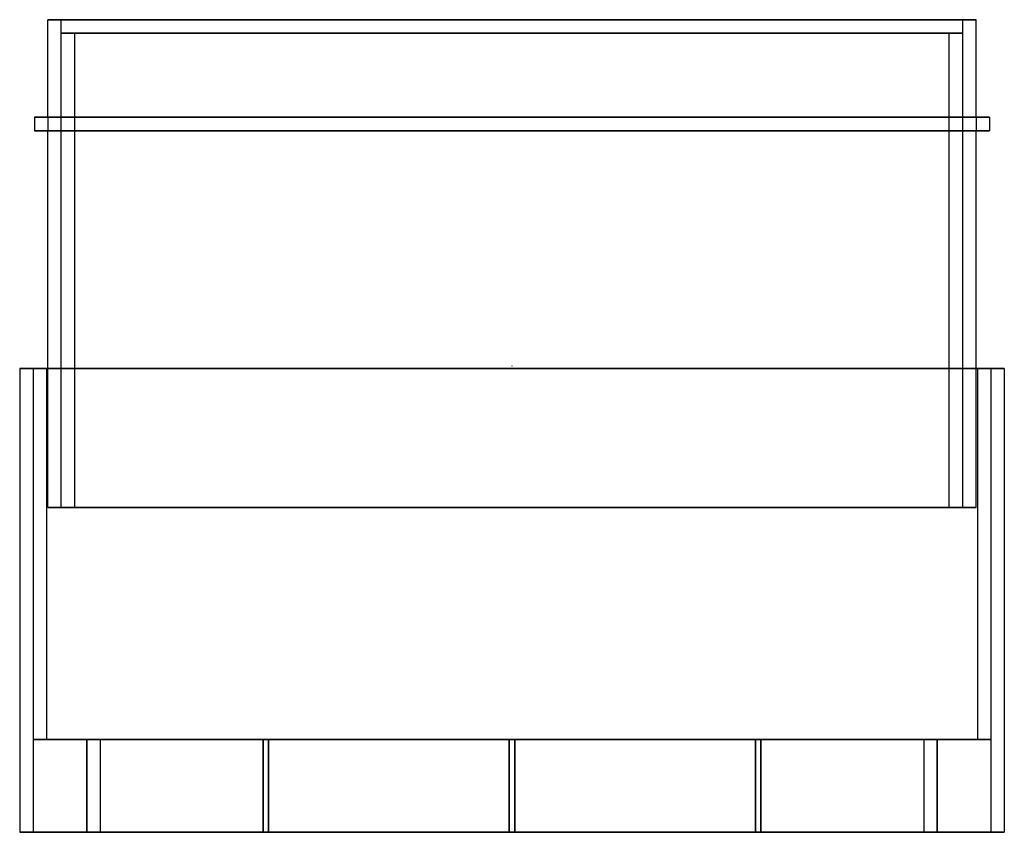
# Model space of a CAD drawing. Header units: millimetres. Extents: x -184 to 184, y -173 to 130.
import ezdxf

# ---------------------------------------------------------------- set-up
doc = ezdxf.new("R2010")
doc.units = ezdxf.units.MM
doc.layers.add('MAIN-1', color=7, linetype='Continuous')

msp = doc.modelspace()

# ---------------------------------------------------------------- linework, layer by layer
at = {"layer": 'MAIN-1'}
for p, q in [((-173, 93.7), (-173, 130.1)), ((-168, 130.1), (-173, 130.1)), ((-173, 93.7), (-173, 130.1)), ((-173, 130.1), (-173, 130.1)), ((-173, 130.1), (-168, 130.1)), ((-168, 93.7), (-168, 130.1)), ((168, 130.1), (-168, 130.1)), ((-168, 93.7), (-168, 130.1)), ((-168, 130.1), (168, 130.1)), ((168, 93.7), (168, 130.1)), ((173, 130.1), (168, 130.1)), ((168, 93.7), (168, 130.1)), ((168, 130.1), (173, 130.1)), ((173, 93.7), (173, 130.1)), ((173, 93.7), (173, 130.1)), ((173, 130.1), (173, 130.1)), ((-168, -51.9), (-168, 125.1)), ((-168, 125.1), (-163, 125.1)), ((-168, -51.9), (-168, 125.1)), ((-163, 125.1), (-168, 125.1)), ((-168, 125.1), (-168, 125.1)), ((-163, -51.9), (-163, 125.1)), ((-163, 125.1), (163, 125.1)), ((-163, -51.9), (-163, 125.1)), ((163, 125.1), (-163, 125.1)), ((163, -51.9), (163, 125.1)), ((168, 125.1), (163, 125.1)), ((163, -51.9), (163, 125.1)), ((163, 125.1), (168, 125.1)), ((168, -51.9), (168, 125.1)), ((168, -51.9), (168, 125.1)), ((168, 125.1), (168, 125.1)), ((-178, 93.7), (-173, 93.7)), ((-178, 93.7), (-178, 93.7)), ((-173, 93.7), (-178, 93.7)), ((-178, 93.7), (-178, 88.7)), ((-178, 93.7), (-178, 88.7)), ((-173, 93.7), (173, 93.7)), ((173, 93.7), (-173, 93.7)), ((-173, 93.7), (-173, 93.7)), ((-168, 93.7), (-173, 93.7)), ((-173, 93.7), (-168, 93.7)), ((-173, 93.7), (-173, 88.7)), ((-173, 93.7), (-173, 88.7)), ((168, 93.7), (-168, 93.7)), ((-168, 93.7), (168, 93.7)), ((173, 93.7), (168, 93.7)), ((168, 93.7), (173, 93.7)), ((178, 93.7), (173, 93.7)), ((173, 93.7), (178, 93.7)), ((173, 93.7), (173, 93.7)), ((173, 93.7), (173, 88.7)), ((173, 93.7), (173, 88.7)), ((178, 93.7), (178, 93.7)), ((178, 93.7), (178, 88.7)), ((178, 93.7), (178, 88.7)), ((-178, 88.7), (-173, 88.7)), ((-178, 88.7), (-178, 88.7)), ((-173, 88.7), (-178, 88.7)), ((-173, 88.7), (173, 88.7)), ((173, 88.7), (-173, 88.7)), ((-173, 88.7), (-168, 88.7)), ((-173, 88.7), (-173, 88.7)), ((-168, 88.7), (-173, 88.7)), ((-173, 0), (-173, 88.7)), ((-173, -51.9), (-173, 88.7)), ((-168, 88.7), (168, 88.7)), ((168, 88.7), (-168, 88.7)), ((-168, 0), (-168, 88.7)), ((-168, -51.9), (-168, 88.7)), ((173, 88.7), (168, 88.7)), ((168, 88.7), (173, 88.7)), ((168, 0), (168, 88.7)), ((168, -51.9), (168, 88.7)), ((178, 88.7), (173, 88.7)), ((173, 88.7), (178, 88.7)), ((173, 88.7), (173, 88.7)), ((173, 0), (173, 88.7)), ((173, -51.9), (173, 88.7)), ((178, 88.7), (178, 88.7)), ((-183.5, 0), (-183.5, 0)), ((-178.5, 0), (-183.5, 0)), ((-183.5, 0), (-183.5, -173)), ((-178.5, 0), (178.5, 0)), ((-173.5, 0), (-178.5, 0)), ((-178.5, 0), (-178.5, 0)), ((-178.5, 0), (-178.5, -138.4)), ((-178.5, 0), (-178.5, -173)), ((173.5, 0), (-173.5, 0)), ((-173.5, 0), (-173.5, -138.4)), ((-173, -51.9), (-173, 0)), ((-168, -51.9), (-168, 0)), ((0, 1), (0, 1)), ((0, 1), (0, 1)), ((168, -51.9), (168, 0)), ((173, -51.9), (173, 0)), ((178.5, 0), (173.5, 0)), ((173.5, 0), (173.5, -138.4)), ((183.5, 0), (178.5, 0)), ((178.5, 0), (178.5, 0)), ((178.5, 0), (178.5, -138.4)), ((178.5, 0), (178.5, -173)), ((183.5, 0), (183.5, 0)), ((183.5, 0), (183.5, -173)), ((-183.5, 0), (-178.5, 0)), ((-183.5, 0), (-183.5, -173)), ((178.5, 0), (-178.5, 0)), ((-178.5, 0), (-173.5, 0)), ((-178.5, 0), (-178.5, -138.4)), ((-178.5, 0), (-178.5, -173)), ((-173.5, 0), (173.5, 0)), ((-173.5, 0), (-173.5, -138.4)), ((173.5, 0), (178.5, 0)), ((173.5, 0), (173.5, -138.4)), ((178.5, 0), (183.5, 0)), ((178.5, 0), (178.5, -138.4)), ((178.5, 0), (178.5, -173)), ((183.5, 0), (183.5, -173)), ((-168, -51.9), (-173, -51.9)), ((-173, -51.9), (-173, -51.9)), ((-173, -51.9), (-168, -51.9)), ((168, -51.9), (-168, -51.9)), ((-168, -51.9), (168, -51.9)), ((-163, -51.9), (-168, -51.9)), ((-168, -51.9), (-168, -51.9)), ((-168, -51.9), (-163, -51.9)), ((163, -51.9), (-163, -51.9)), ((-163, -51.9), (163, -51.9)), ((163, -51.9), (168, -51.9)), ((168, -51.9), (163, -51.9)), ((168, -51.9), (173, -51.9)), ((173, -51.9), (168, -51.9)), ((168, -51.9), (168, -51.9)), ((173, -51.9), (173, -51.9)), ((-178.5, -138.4), (-178.5, -138.4)), ((-178.5, -138.4), (-173.5, -138.4)), ((-173.5, -138.4), (-178.5, -138.4)), ((-173.5, -138.4), (173.5, -138.4)), ((173.5, -138.4), (-173.5, -138.4)), ((-158.5, -138.4), (-92.75, -138.4)), ((-158.5, -173), (-158.5, -138.4)), ((-92.75, -138.4), (-158.5, -138.4)), ((-158.5, -138.4), (-158.5, -173)), ((-158.5, -138.4), (-158.5, -138.4)), ((-158.5, -138.4), (-158.5, -173)), ((-92.75, -138.4), (-158.5, -138.4)), ((-158.5, -138.4), (-158.5, -138.4)), ((-158.5, -138.4), (-92.75, -138.4)), ((-92.75, -138.4), (-158.5, -138.4)), ((-158.5, -138.4), (-158.5, -138.4)), ((-158.5, -138.4), (-92.75, -138.4)), ((-92.75, -138.4), (-158.5, -138.4)), ((-158.5, -138.4), (-158.5, -138.4)), ((-158.5, -138.4), (-92.75, -138.4)), ((-92.75, -138.4), (-158.5, -138.4)), ((-158.5, -138.4), (-158.5, -138.4)), ((-158.5, -138.4), (-92.75, -138.4)), ((-92.75, -138.4), (-158.5, -138.4)), ((-92.75, -138.4), (-158.5, -138.4)), ((-158.5, -138.4), (-158.5, -138.4)), ((-158.5, -138.4), (-92.75, -138.4)), ((-153.5, -138.4), (-158.5, -138.4)), ((-158.5, -138.4), (-158.5, -138.4)), ((-158.5, -138.4), (-92.75, -138.4)), ((-92.75, -138.4), (-158.5, -138.4)), ((-158.5, -138.4), (-158.5, -138.4)), ((-158.5, -138.4), (-92.75, -138.4)), ((-92.75, -138.4), (-158.5, -138.4)), ((-158.5, -138.4), (-158.5, -138.4)), ((-158.5, -138.4), (-92.75, -138.4)), ((-92.75, -138.4), (-158.5, -138.4)), ((-158.5, -138.4), (-158.5, -138.4)), ((-158.5, -138.4), (-92.75, -138.4)), ((-92.75, -138.4), (-158.5, -138.4)), ((-158.5, -138.4), (-158.5, -138.4)), ((-158.5, -138.4), (-92.75, -138.4)), ((-92.75, -138.4), (-158.5, -138.4)), ((-158.5, -138.4), (-158.5, -138.4)), ((-158.5, -138.4), (-92.75, -138.4)), ((-92.75, -138.4), (-158.5, -138.4)), ((-158.5, -138.4), (-158.5, -138.4)), ((-158.5, -138.4), (-92.75, -138.4)), ((-92.75, -138.4), (-158.5, -138.4)), ((-158.5, -138.4), (-158.5, -138.4)), ((-158.5, -138.4), (-92.75, -138.4)), ((-92.75, -138.4), (-158.5, -138.4)), ((-158.5, -138.4), (-158.5, -138.4)), ((-158.5, -138.4), (-92.75, -138.4)), ((-92.75, -138.4), (-158.5, -138.4)), ((-158.5, -138.4), (-158.5, -138.4)), ((-158.5, -138.4), (-92.75, -138.4)), ((-158.5, -138.4), (-158.5, -138.4)), ((-158.5, -138.4), (-92.75, -138.4)), ((-92.75, -138.4), (-158.5, -138.4)), ((-158.5, -138.4), (-158.5, -138.4)), ((-158.5, -138.4), (-92.75, -138.4)), ((-92.75, -138.4), (-158.5, -138.4)), ((-158.5, -138.4), (-158.5, -138.4)), ((-158.5, -138.4), (-92.75, -138.4)), ((-92.75, -138.4), (-158.5, -138.4)), ((-158.5, -138.4), (-158.5, -138.4)), ((-158.5, -138.4), (-92.75, -138.4)), ((-92.75, -138.4), (-158.5, -138.4)), ((-158.5, -138.4), (-158.5, -138.4)), ((-158.5, -138.4), (-92.75, -138.4)), ((-92.75, -138.4), (-158.5, -138.4)), ((-158.5, -138.4), (-158.5, -138.4)), ((-158.5, -138.4), (-153.5, -138.4)), ((-158.5, -173), (-158.5, -138.4)), ((-158.5, -138.4), (-158.5, -173)), ((-158.5, -138.4), (-158.5, -173)), ((-158.5, -173), (-158.5, -138.4)), ((-158.5, -138.4), (-158.5, -173)), ((-158.5, -173), (-158.5, -138.4)), ((-158.5, -138.4), (-158.5, -173)), ((-158.5, -173), (-158.5, -138.4)), ((-158.5, -138.4), (-158.5, -173)), ((-158.5, -173), (-158.5, -138.4)), ((-158.5, -138.4), (-158.5, -173)), ((-158.5, -173), (-158.5, -138.4)), ((-158.5, -138.4), (-158.5, -173)), ((-158.5, -173), (-158.5, -138.4)), ((-158.5, -138.4), (-158.5, -173)), ((-158.5, -173), (-158.5, -138.4)), ((-158.5, -138.4), (-158.5, -173)), ((-158.5, -173), (-158.5, -138.4)), ((-158.5, -138.4), (-158.5, -173)), ((-158.5, -138.4), (-158.5, -173)), ((-158.5, -173), (-158.5, -138.4)), ((-158.5, -138.4), (-158.5, -173)), ((-158.5, -138.4), (-158.5, -173)), ((-158.5, -173), (-158.5, -138.4)), ((-158.5, -138.4), (-158.5, -173)), ((-158.5, -173), (-158.5, -138.4)), ((-158.5, -138.4), (-158.5, -173)), ((-158.5, -173), (-158.5, -138.4)), ((-158.5, -138.4), (-158.5, -173)), ((-158.5, -173), (-158.5, -138.4)), ((-158.5, -138.4), (-158.5, -173)), ((-158.5, -173), (-158.5, -138.4)), ((-158.5, -138.4), (-158.5, -173)), ((-158.5, -173), (-158.5, -138.4)), ((-158.5, -138.4), (-158.5, -173)), ((-158.5, -173), (-158.5, -138.4)), ((-158.5, -138.4), (-158.5, -173)), ((-158.5, -173), (-158.5, -138.4)), ((-158.5, -138.4), (-158.5, -173)), ((-158.5, -173), (-158.5, -138.4)), ((-158.5, -173), (-158.5, -138.4)), ((-92.75, -138.4), (-153.5, -138.4)), ((-153.5, -138.4), (-92.75, -138.4)), ((-153.5, -138.4), (-153.5, -173)), ((-153.5, -138.4), (-153.5, -173)), ((-92.75, -138.4), (-92.75, -173)), ((-92.75, -173), (-92.75, -138.4)), ((-92.75, -138.4), (-92.75, -138.4)), ((-92.75, -173), (-92.75, -138.4)), ((-92.75, -138.4), (-92.75, -138.4)), ((-92.75, -138.4), (-92.75, -138.4)), ((-92.75, -138.4), (-92.75, -138.4)), ((-92.75, -138.4), (-92.75, -138.4)), ((-92.75, -138.4), (-92.75, -138.4)), ((-92.75, -138.4), (-92.75, -138.4)), ((-92.75, -138.4), (-92.75, -138.4)), ((-92.75, -138.4), (-92.75, -138.4)), ((-92.75, -138.4), (-92.75, -138.4)), ((-92.75, -138.4), (-92.75, -138.4)), ((-92.75, -138.4), (-92.75, -138.4)), ((-92.75, -138.4), (-92.75, -138.4)), ((-92.75, -138.4), (-92.75, -138.4)), ((-92.75, -138.4), (-92.75, -138.4)), ((-92.75, -138.4), (-92.75, -138.4)), ((-92.75, -138.4), (-92.75, -138.4)), ((-92.75, -138.4), (-92.75, -138.4)), ((-92.75, -138.4), (-92.75, -138.4)), ((-92.75, -138.4), (-92.75, -138.4)), ((-92.75, -138.4), (-92.75, -138.4)), ((-92.75, -138.4), (-92.75, -138.4)), ((-92.75, -138.4), (-92.75, -173)), ((-92.75, -173), (-92.75, -138.4)), ((-92.75, -138.4), (-92.75, -173)), ((-92.75, -173), (-92.75, -138.4)), ((-92.75, -138.4), (-92.75, -173)), ((-92.75, -173), (-92.75, -138.4)), ((-92.75, -138.4), (-92.75, -173)), ((-92.75, -173), (-92.75, -138.4)), ((-92.75, -138.4), (-92.75, -173)), ((-92.75, -173), (-92.75, -138.4)), ((-92.75, -138.4), (-92.75, -173)), ((-92.75, -173), (-92.75, -138.4)), ((-92.75, -138.4), (-92.75, -173)), ((-92.75, -173), (-92.75, -138.4)), ((-92.75, -138.4), (-92.75, -173)), ((-92.75, -173), (-92.75, -138.4)), ((-92.75, -138.4), (-92.75, -173)), ((-92.75, -173), (-92.75, -138.4)), ((-92.75, -173), (-92.75, -138.4)), ((-92.75, -138.4), (-92.75, -173)), ((-92.75, -138.4), (-92.75, -173)), ((-92.75, -173), (-92.75, -138.4)), ((-92.75, -138.4), (-92.75, -173)), ((-92.75, -173), (-92.75, -138.4)), ((-92.75, -138.4), (-92.75, -173)), ((-92.75, -173), (-92.75, -138.4)), ((-92.75, -138.4), (-92.75, -173)), ((-92.75, -173), (-92.75, -138.4)), ((-92.75, -138.4), (-92.75, -173)), ((-92.75, -173), (-92.75, -138.4)), ((-92.75, -138.4), (-92.75, -173)), ((-92.75, -173), (-92.75, -138.4)), ((-92.75, -138.4), (-92.75, -173)), ((-92.75, -173), (-92.75, -138.4)), ((-92.75, -138.4), (-92.75, -173)), ((-92.75, -173), (-92.75, -138.4)), ((-92.75, -138.4), (-92.75, -173)), ((-92.75, -173), (-92.75, -138.4)), ((-92.75, -138.4), (-92.75, -173)), ((-92.75, -173), (-92.75, -138.4)), ((-92.75, -138.4), (-92.75, -173)), ((-90.75, -138.4), (-90.75, -173)), ((-1, -138.4), (-90.75, -138.4)), ((-90.75, -138.4), (-1, -138.4)), ((-90.75, -173), (-90.75, -138.4)), ((-90.75, -138.4), (-90.75, -138.4)), ((-90.75, -138.4), (-90.75, -173)), ((-90.75, -138.4), (-90.75, -138.4)), ((-90.75, -138.4), (-90.75, -173)), ((-90.75, -138.4), (-1, -138.4)), ((-1, -138.4), (-90.75, -138.4)), ((-1, -138.4), (-90.75, -138.4)), ((-90.75, -138.4), (-90.75, -138.4)), ((-90.75, -138.4), (-1, -138.4)), ((-1, -138.4), (-90.75, -138.4)), ((-90.75, -138.4), (-90.75, -138.4)), ((-90.75, -138.4), (-1, -138.4)), ((-1, -138.4), (-90.75, -138.4)), ((-90.75, -138.4), (-90.75, -138.4)), ((-90.75, -138.4), (-1, -138.4)), ((-1, -138.4), (-90.75, -138.4)), ((-90.75, -138.4), (-90.75, -138.4)), ((-90.75, -138.4), (-1, -138.4)), ((-1, -138.4), (-90.75, -138.4)), ((-90.75, -138.4), (-90.75, -138.4)), ((-90.75, -138.4), (-1, -138.4)), ((-1, -138.4), (-90.75, -138.4)), ((-90.75, -138.4), (-90.75, -138.4)), ((-90.75, -138.4), (-1, -138.4)), ((-1, -138.4), (-90.75, -138.4)), ((-90.75, -138.4), (-90.75, -138.4)), ((-90.75, -138.4), (-1, -138.4)), ((-1, -138.4), (-90.75, -138.4)), ((-90.75, -138.4), (-90.75, -138.4)), ((-90.75, -138.4), (-1, -138.4)), ((-1, -138.4), (-90.75, -138.4)), ((-90.75, -138.4), (-90.75, -138.4)), ((-90.75, -138.4), (-1, -138.4)), ((-1, -138.4), (-90.75, -138.4)), ((-90.75, -138.4), (-90.75, -138.4)), ((-90.75, -138.4), (-1, -138.4)), ((-1, -138.4), (-90.75, -138.4)), ((-90.75, -138.4), (-90.75, -138.4)), ((-90.75, -138.4), (-1, -138.4)), ((-1, -138.4), (-90.75, -138.4)), ((-90.75, -138.4), (-90.75, -138.4)), ((-90.75, -138.4), (-1, -138.4)), ((-1, -138.4), (-90.75, -138.4)), ((-90.75, -138.4), (-90.75, -138.4)), ((-90.75, -138.4), (-1, -138.4)), ((-1, -138.4), (-90.75, -138.4)), ((-90.75, -138.4), (-90.75, -138.4)), ((-90.75, -138.4), (-1, -138.4)), ((-1, -138.4), (-90.75, -138.4)), ((-90.75, -138.4), (-90.75, -138.4)), ((-90.75, -138.4), (-1, -138.4)), ((-1, -138.4), (-90.75, -138.4)), ((-90.75, -138.4), (-90.75, -138.4)), ((-90.75, -138.4), (-1, -138.4)), ((-1, -138.4), (-90.75, -138.4)), ((-90.75, -138.4), (-90.75, -138.4)), ((-90.75, -138.4), (-1, -138.4)), ((-1, -138.4), (-90.75, -138.4)), ((-90.75, -138.4), (-90.75, -138.4)), ((-90.75, -138.4), (-1, -138.4)), ((-1, -138.4), (-90.75, -138.4)), ((-90.75, -138.4), (-90.75, -138.4)), ((-90.75, -138.4), (-1, -138.4)), ((-1, -138.4), (-90.75, -138.4)), ((-90.75, -138.4), (-90.75, -138.4)), ((-90.75, -138.4), (-1, -138.4)), ((-90.75, -173), (-90.75, -138.4)), ((-90.75, -138.4), (-90.75, -173)), ((-90.75, -173), (-90.75, -138.4)), ((-90.75, -138.4), (-90.75, -173)), ((-90.75, -173), (-90.75, -138.4)), ((-90.75, -138.4), (-90.75, -173)), ((-90.75, -173), (-90.75, -138.4)), ((-90.75, -138.4), (-90.75, -173)), ((-90.75, -173), (-90.75, -138.4)), ((-90.75, -138.4), (-90.75, -173)), ((-90.75, -173), (-90.75, -138.4)), ((-90.75, -138.4), (-90.75, -173)), ((-90.75, -173), (-90.75, -138.4)), ((-90.75, -138.4), (-90.75, -173)), ((-90.75, -173), (-90.75, -138.4)), ((-90.75, -138.4), (-90.75, -173)), ((-90.75, -173), (-90.75, -138.4)), ((-90.75, -138.4), (-90.75, -173)), ((-90.75, -173), (-90.75, -138.4)), ((-90.75, -138.4), (-90.75, -173)), ((-90.75, -173), (-90.75, -138.4)), ((-90.75, -173), (-90.75, -138.4)), ((-90.75, -138.4), (-90.75, -173)), ((-90.75, -173), (-90.75, -138.4)), ((-90.75, -138.4), (-90.75, -173)), ((-90.75, -173), (-90.75, -138.4)), ((-90.75, -138.4), (-90.75, -173)), ((-90.75, -173), (-90.75, -138.4)), ((-90.75, -138.4), (-90.75, -173)), ((-90.75, -173), (-90.75, -138.4)), ((-90.75, -138.4), (-90.75, -173)), ((-90.75, -173), (-90.75, -138.4)), ((-90.75, -138.4), (-90.75, -173)), ((-90.75, -173), (-90.75, -138.4)), ((-90.75, -138.4), (-90.75, -173)), ((-90.75, -173), (-90.75, -138.4)), ((-90.75, -138.4), (-90.75, -173)), ((-90.75, -138.4), (-90.75, -173)), ((-90.75, -173), (-90.75, -138.4)), ((-90.75, -173), (-90.75, -138.4)), ((-1, -173), (-1, -138.4)), ((-1, -138.4), (-1, -173)), ((-1, -138.4), (-1, -138.4)), ((-1, -173), (-1, -138.4)), ((-1, -138.4), (-1, -138.4)), ((-1, -138.4), (-1, -138.4)), ((-1, -138.4), (-1, -138.4)), ((-1, -138.4), (-1, -138.4)), ((-1, -138.4), (-1, -138.4)), ((-1, -138.4), (-1, -138.4)), ((-1, -138.4), (-1, -138.4)), ((-1, -138.4), (-1, -138.4)), ((-1, -138.4), (-1, -138.4)), ((-1, -138.4), (-1, -138.4)), ((-1, -138.4), (-1, -138.4)), ((-1, -138.4), (-1, -138.4)), ((-1, -138.4), (-1, -138.4)), ((-1, -138.4), (-1, -138.4)), ((-1, -138.4), (-1, -138.4)), ((-1, -138.4), (-1, -138.4)), ((-1, -138.4), (-1, -138.4)), ((-1, -138.4), (-1, -138.4)), ((-1, -138.4), (-1, -138.4)), ((-1, -138.4), (-1, -138.4)), ((-1, -138.4), (-1, -138.4)), ((-1, -138.4), (-1, -173)), ((-1, -173), (-1, -138.4)), ((-1, -173), (-1, -138.4)), ((-1, -138.4), (-1, -173)), ((-1, -138.4), (-1, -173)), ((-1, -173), (-1, -138.4)), ((-1, -173), (-1, -138.4)), ((-1, -138.4), (-1, -173)), ((-1, -138.4), (-1, -173)), ((-1, -173), (-1, -138.4)), ((-1, -173), (-1, -138.4)), ((-1, -138.4), (-1, -173)), ((-1, -138.4), (-1, -173)), ((-1, -173), (-1, -138.4)), ((-1, -173), (-1, -138.4)), ((-1, -138.4), (-1, -173)), ((-1, -138.4), (-1, -173)), ((-1, -173), (-1, -138.4)), ((-1, -138.4), (-1, -173)), ((-1, -173), (-1, -138.4)), ((-1, -138.4), (-1, -173)), ((-1, -173), (-1, -138.4)), ((-1, -138.4), (-1, -173)), ((-1, -173), (-1, -138.4)), ((-1, -138.4), (-1, -173)), ((-1, -173), (-1, -138.4)), ((-1, -138.4), (-1, -173)), ((-1, -173), (-1, -138.4)), ((-1, -138.4), (-1, -173)), ((-1, -173), (-1, -138.4)), ((-1, -138.4), (-1, -173)), ((-1, -173), (-1, -138.4)), ((-1, -138.4), (-1, -173)), ((-1, -173), (-1, -138.4)), ((-1, -138.4), (-1, -173)), ((-1, -173), (-1, -138.4)), ((-1, -138.4), (-1, -173)), ((-1, -173), (-1, -138.4)), ((-1, -138.4), (-1, -173)), ((-1, -173), (-1, -138.4)), ((-1, -138.4), (-1, -173)), ((90.75, -138.4), (1, -138.4)), ((1, -138.4), (1, -173)), ((1, -138.4), (90.75, -138.4)), ((1, -173), (1, -138.4)), ((1, -138.4), (1, -138.4)), ((1, -138.4), (1, -173)), ((1, -138.4), (1, -138.4)), ((1, -138.4), (1, -173)), ((90.75, -138.4), (1, -138.4)), ((1, -138.4), (90.75, -138.4)), ((1, -138.4), (1, -138.4)), ((1, -138.4), (90.75, -138.4)), ((90.75, -138.4), (1, -138.4)), ((1, -138.4), (1, -138.4)), ((1, -138.4), (90.75, -138.4)), ((90.75, -138.4), (1, -138.4)), ((1, -138.4), (1, -138.4)), ((1, -138.4), (90.75, -138.4)), ((90.75, -138.4), (1, -138.4)), ((1, -138.4), (1, -138.4)), ((1, -138.4), (90.75, -138.4)), ((90.75, -138.4), (1, -138.4)), ((1, -138.4), (1, -138.4)), ((1, -138.4), (90.75, -138.4)), ((90.75, -138.4), (1, -138.4)), ((1, -138.4), (90.75, -138.4)), ((90.75, -138.4), (1, -138.4)), ((1, -138.4), (1, -138.4)), ((1, -138.4), (90.75, -138.4)), ((90.75, -138.4), (1, -138.4)), ((1, -138.4), (1, -138.4)), ((1, -138.4), (90.75, -138.4)), ((90.75, -138.4), (1, -138.4)), ((1, -138.4), (1, -138.4)), ((1, -138.4), (90.75, -138.4)), ((90.75, -138.4), (1, -138.4)), ((1, -138.4), (1, -138.4)), ((1, -138.4), (90.75, -138.4)), ((90.75, -138.4), (1, -138.4)), ((1, -138.4), (1, -138.4)), ((1, -138.4), (90.75, -138.4)), ((90.75, -138.4), (1, -138.4)), ((1, -138.4), (1, -138.4)), ((1, -138.4), (90.75, -138.4)), ((90.75, -138.4), (1, -138.4)), ((1, -138.4), (1, -138.4)), ((1, -138.4), (90.75, -138.4)), ((90.75, -138.4), (1, -138.4)), ((1, -138.4), (1, -138.4)), ((1, -138.4), (90.75, -138.4)), ((90.75, -138.4), (1, -138.4)), ((1, -138.4), (1, -138.4)), ((1, -138.4), (90.75, -138.4)), ((90.75, -138.4), (1, -138.4)), ((1, -138.4), (1, -138.4)), ((1, -138.4), (1, -138.4)), ((1, -138.4), (90.75, -138.4)), ((90.75, -138.4), (1, -138.4)), ((1, -138.4), (1, -138.4)), ((1, -138.4), (90.75, -138.4)), ((90.75, -138.4), (1, -138.4)), ((1, -138.4), (1, -138.4)), ((1, -138.4), (90.75, -138.4)), ((90.75, -138.4), (1, -138.4)), ((1, -138.4), (1, -138.4)), ((1, -138.4), (90.75, -138.4)), ((90.75, -138.4), (1, -138.4)), ((1, -138.4), (1, -138.4)), ((1, -138.4), (90.75, -138.4)), ((90.75, -138.4), (1, -138.4)), ((1, -173), (1, -138.4)), ((1, -138.4), (1, -173)), ((1, -173), (1, -138.4)), ((1, -138.4), (1, -173)), ((1, -173), (1, -138.4)), ((1, -138.4), (1, -173)), ((1, -173), (1, -138.4)), ((1, -138.4), (1, -173)), ((1, -173), (1, -138.4)), ((1, -138.4), (1, -173)), ((1, -173), (1, -138.4)), ((1, -138.4), (1, -173)), ((1, -173), (1, -138.4)), ((1, -138.4), (1, -173)), ((1, -173), (1, -138.4)), ((1, -138.4), (1, -173)), ((1, -173), (1, -138.4)), ((1, -138.4), (1, -173)), ((1, -173), (1, -138.4)), ((1, -138.4), (1, -173)), ((1, -173), (1, -138.4)), ((1, -173), (1, -138.4)), ((1, -138.4), (1, -173)), ((1, -173), (1, -138.4)), ((1, -138.4), (1, -173)), ((1, -173), (1, -138.4)), ((1, -138.4), (1, -173)), ((1, -173), (1, -138.4)), ((1, -138.4), (1, -173)), ((1, -173), (1, -138.4)), ((1, -138.4), (1, -173)), ((1, -173), (1, -138.4)), ((1, -138.4), (1, -173)), ((1, -173), (1, -138.4)), ((1, -138.4), (1, -173)), ((1, -173), (1, -138.4)), ((1, -138.4), (1, -173)), ((1, -138.4), (1, -173)), ((1, -173), (1, -138.4)), ((1, -173), (1, -138.4)), ((90.75, -173), (90.75, -138.4)), ((90.75, -138.4), (90.75, -173)), ((90.75, -138.4), (90.75, -138.4)), ((90.75, -173), (90.75, -138.4)), ((90.75, -138.4), (90.75, -138.4)), ((90.75, -138.4), (90.75, -138.4)), ((90.75, -138.4), (90.75, -138.4)), ((90.75, -138.4), (90.75, -138.4)), ((90.75, -138.4), (90.75, -138.4)), ((90.75, -138.4), (90.75, -138.4)), ((90.75, -138.4), (90.75, -138.4)), ((90.75, -138.4), (90.75, -138.4)), ((90.75, -138.4), (90.75, -138.4)), ((90.75, -138.4), (90.75, -138.4)), ((90.75, -138.4), (90.75, -138.4)), ((90.75, -138.4), (90.75, -138.4)), ((90.75, -138.4), (90.75, -138.4)), ((90.75, -138.4), (90.75, -138.4)), ((90.75, -138.4), (90.75, -138.4)), ((90.75, -138.4), (90.75, -138.4)), ((90.75, -138.4), (90.75, -138.4)), ((90.75, -138.4), (90.75, -138.4)), ((90.75, -138.4), (90.75, -138.4)), ((90.75, -138.4), (90.75, -138.4)), ((90.75, -138.4), (90.75, -138.4)), ((90.75, -138.4), (90.75, -173)), ((90.75, -173), (90.75, -138.4)), ((90.75, -173), (90.75, -138.4)), ((90.75, -138.4), (90.75, -173)), ((90.75, -138.4), (90.75, -173)), ((90.75, -173), (90.75, -138.4)), ((90.75, -173), (90.75, -138.4)), ((90.75, -138.4), (90.75, -173)), ((90.75, -138.4), (90.75, -173)), ((90.75, -173), (90.75, -138.4)), ((90.75, -173), (90.75, -138.4)), ((90.75, -138.4), (90.75, -173)), ((90.75, -138.4), (90.75, -173)), ((90.75, -173), (90.75, -138.4)), ((90.75, -173), (90.75, -138.4)), ((90.75, -138.4), (90.75, -173)), ((90.75, -138.4), (90.75, -173)), ((90.75, -173), (90.75, -138.4)), ((90.75, -138.4), (90.75, -173)), ((90.75, -173), (90.75, -138.4)), ((90.75, -138.4), (90.75, -173)), ((90.75, -173), (90.75, -138.4)), ((90.75, -138.4), (90.75, -173)), ((90.75, -173), (90.75, -138.4)), ((90.75, -138.4), (90.75, -173)), ((90.75, -173), (90.75, -138.4)), ((90.75, -138.4), (90.75, -173)), ((90.75, -173), (90.75, -138.4)), ((90.75, -138.4), (90.75, -173)), ((90.75, -173), (90.75, -138.4)), ((90.75, -138.4), (90.75, -173)), ((90.75, -173), (90.75, -138.4)), ((90.75, -138.4), (90.75, -173)), ((90.75, -173), (90.75, -138.4)), ((90.75, -138.4), (90.75, -173)), ((90.75, -173), (90.75, -138.4)), ((90.75, -138.4), (90.75, -173)), ((90.75, -173), (90.75, -138.4)), ((90.75, -138.4), (90.75, -173)), ((90.75, -173), (90.75, -138.4)), ((90.75, -138.4), (90.75, -173)), ((92.75, -138.4), (92.75, -173)), ((158.5, -138.4), (92.75, -138.4)), ((92.75, -138.4), (158.5, -138.4)), ((92.75, -173), (92.75, -138.4)), ((92.75, -138.4), (92.75, -138.4)), ((92.75, -138.4), (92.75, -173)), ((92.75, -138.4), (92.75, -138.4)), ((92.75, -138.4), (92.75, -173)), ((92.75, -138.4), (153.5, -138.4)), ((158.5, -138.4), (92.75, -138.4)), ((158.5, -138.4), (92.75, -138.4)), ((92.75, -138.4), (92.75, -138.4)), ((92.75, -138.4), (158.5, -138.4)), ((158.5, -138.4), (92.75, -138.4)), ((92.75, -138.4), (92.75, -138.4)), ((92.75, -138.4), (158.5, -138.4)), ((158.5, -138.4), (92.75, -138.4)), ((92.75, -138.4), (92.75, -138.4)), ((92.75, -138.4), (158.5, -138.4)), ((158.5, -138.4), (92.75, -138.4)), ((92.75, -138.4), (92.75, -138.4)), ((92.75, -138.4), (158.5, -138.4)), ((92.75, -138.4), (92.75, -138.4)), ((92.75, -138.4), (158.5, -138.4)), ((153.5, -138.4), (92.75, -138.4)), ((92.75, -138.4), (158.5, -138.4)), ((158.5, -138.4), (92.75, -138.4)), ((92.75, -138.4), (92.75, -138.4)), ((92.75, -138.4), (158.5, -138.4)), ((158.5, -138.4), (92.75, -138.4)), ((92.75, -138.4), (92.75, -138.4)), ((92.75, -138.4), (158.5, -138.4)), ((158.5, -138.4), (92.75, -138.4)), ((92.75, -138.4), (92.75, -138.4)), ((92.75, -138.4), (158.5, -138.4)), ((158.5, -138.4), (92.75, -138.4)), ((92.75, -138.4), (92.75, -138.4)), ((92.75, -138.4), (158.5, -138.4)), ((158.5, -138.4), (92.75, -138.4)), ((92.75, -138.4), (92.75, -138.4)), ((92.75, -138.4), (158.5, -138.4)), ((158.5, -138.4), (92.75, -138.4)), ((92.75, -138.4), (92.75, -138.4)), ((92.75, -138.4), (158.5, -138.4)), ((158.5, -138.4), (92.75, -138.4)), ((92.75, -138.4), (92.75, -138.4)), ((92.75, -138.4), (158.5, -138.4)), ((158.5, -138.4), (92.75, -138.4)), ((92.75, -138.4), (92.75, -138.4)), ((92.75, -138.4), (158.5, -138.4)), ((158.5, -138.4), (92.75, -138.4)), ((92.75, -138.4), (92.75, -138.4)), ((158.5, -138.4), (92.75, -138.4)), ((92.75, -138.4), (92.75, -138.4)), ((92.75, -138.4), (158.5, -138.4)), ((158.5, -138.4), (92.75, -138.4)), ((92.75, -138.4), (92.75, -138.4)), ((92.75, -138.4), (158.5, -138.4)), ((158.5, -138.4), (92.75, -138.4)), ((92.75, -138.4), (92.75, -138.4)), ((92.75, -138.4), (158.5, -138.4)), ((158.5, -138.4), (92.75, -138.4)), ((92.75, -138.4), (92.75, -138.4)), ((92.75, -138.4), (158.5, -138.4)), ((158.5, -138.4), (92.75, -138.4)), ((92.75, -138.4), (92.75, -138.4)), ((92.75, -138.4), (158.5, -138.4)), ((158.5, -138.4), (92.75, -138.4)), ((92.75, -138.4), (92.75, -138.4)), ((92.75, -138.4), (158.5, -138.4)), ((92.75, -173), (92.75, -138.4)), ((92.75, -138.4), (92.75, -173)), ((92.75, -173), (92.75, -138.4)), ((92.75, -138.4), (92.75, -173)), ((92.75, -173), (92.75, -138.4)), ((92.75, -138.4), (92.75, -173)), ((92.75, -173), (92.75, -138.4)), ((92.75, -138.4), (92.75, -173)), ((92.75, -173), (92.75, -138.4)), ((92.75, -138.4), (92.75, -173)), ((92.75, -173), (92.75, -138.4)), ((92.75, -138.4), (92.75, -173)), ((92.75, -173), (92.75, -138.4)), ((92.75, -138.4), (92.75, -173)), ((92.75, -173), (92.75, -138.4)), ((92.75, -138.4), (92.75, -173)), ((92.75, -173), (92.75, -138.4)), ((92.75, -138.4), (92.75, -173)), ((92.75, -173), (92.75, -138.4)), ((92.75, -138.4), (92.75, -173)), ((92.75, -173), (92.75, -138.4)), ((92.75, -173), (92.75, -138.4)), ((92.75, -138.4), (92.75, -173)), ((92.75, -173), (92.75, -138.4)), ((92.75, -138.4), (92.75, -173)), ((92.75, -173), (92.75, -138.4)), ((92.75, -138.4), (92.75, -173)), ((92.75, -173), (92.75, -138.4)), ((92.75, -138.4), (92.75, -173)), ((92.75, -173), (92.75, -138.4)), ((92.75, -138.4), (92.75, -173)), ((92.75, -173), (92.75, -138.4)), ((92.75, -138.4), (92.75, -173)), ((92.75, -173), (92.75, -138.4)), ((92.75, -138.4), (92.75, -173)), ((92.75, -173), (92.75, -138.4)), ((92.75, -138.4), (92.75, -173)), ((92.75, -138.4), (92.75, -173)), ((92.75, -173), (92.75, -138.4)), ((92.75, -173), (92.75, -138.4)), ((153.5, -138.4), (158.5, -138.4)), ((158.5, -138.4), (153.5, -138.4)), ((153.5, -138.4), (153.5, -173)), ((153.5, -138.4), (153.5, -173)), ((158.5, -173), (158.5, -138.4)), ((158.5, -138.4), (158.5, -173)), ((158.5, -138.4), (158.5, -138.4)), ((158.5, -138.4), (158.5, -173)), ((158.5, -138.4), (158.5, -138.4)), ((158.5, -138.4), (158.5, -138.4)), ((158.5, -138.4), (158.5, -138.4)), ((158.5, -138.4), (158.5, -138.4)), ((158.5, -138.4), (158.5, -138.4)), ((158.5, -138.4), (158.5, -138.4)), ((158.5, -138.4), (158.5, -138.4)), ((158.5, -138.4), (158.5, -138.4)), ((158.5, -138.4), (158.5, -138.4)), ((158.5, -138.4), (158.5, -138.4)), ((158.5, -138.4), (158.5, -138.4)), ((158.5, -138.4), (158.5, -138.4)), ((158.5, -138.4), (158.5, -138.4)), ((158.5, -138.4), (158.5, -138.4)), ((158.5, -138.4), (158.5, -138.4)), ((158.5, -138.4), (158.5, -138.4)), ((158.5, -138.4), (158.5, -138.4)), ((158.5, -138.4), (158.5, -138.4)), ((158.5, -138.4), (158.5, -138.4)), ((158.5, -138.4), (158.5, -138.4)), ((158.5, -138.4), (158.5, -138.4)), ((158.5, -138.4), (158.5, -173)), ((158.5, -173), (158.5, -138.4)), ((158.5, -173), (158.5, -138.4)), ((158.5, -138.4), (158.5, -173)), ((158.5, -138.4), (158.5, -173)), ((158.5, -173), (158.5, -138.4)), ((158.5, -173), (158.5, -138.4)), ((158.5, -138.4), (158.5, -173)), ((158.5, -138.4), (158.5, -173)), ((158.5, -173), (158.5, -138.4)), ((158.5, -173), (158.5, -138.4)), ((158.5, -138.4), (158.5, -173)), ((158.5, -138.4), (158.5, -173)), ((158.5, -173), (158.5, -138.4)), ((158.5, -173), (158.5, -138.4)), ((158.5, -138.4), (158.5, -173)), ((158.5, -138.4), (158.5, -173)), ((158.5, -173), (158.5, -138.4)), ((158.5, -138.4), (158.5, -173)), ((158.5, -173), (158.5, -138.4)), ((158.5, -138.4), (158.5, -173)), ((158.5, -173), (158.5, -138.4)), ((158.5, -138.4), (158.5, -173)), ((158.5, -173), (158.5, -138.4)), ((158.5, -138.4), (158.5, -173)), ((158.5, -173), (158.5, -138.4)), ((158.5, -138.4), (158.5, -173)), ((158.5, -173), (158.5, -138.4)), ((158.5, -138.4), (158.5, -173)), ((158.5, -173), (158.5, -138.4)), ((158.5, -138.4), (158.5, -173)), ((158.5, -173), (158.5, -138.4)), ((158.5, -138.4), (158.5, -173)), ((158.5, -173), (158.5, -138.4)), ((158.5, -138.4), (158.5, -173)), ((158.5, -173), (158.5, -138.4)), ((158.5, -138.4), (158.5, -173)), ((158.5, -173), (158.5, -138.4)), ((158.5, -138.4), (158.5, -173)), ((158.5, -138.4), (158.5, -173)), ((158.5, -173), (158.5, -138.4)), ((173.5, -138.4), (178.5, -138.4)), ((178.5, -138.4), (173.5, -138.4)), ((178.5, -138.4), (178.5, -138.4)), ((-183.5, -173), (-178.5, -173)), ((-183.5, -173), (-183.5, -173)), ((-178.5, -173), (-183.5, -173)), ((-178.5, -173), (178.5, -173)), ((178.5, -173), (-178.5, -173)), ((-92.75, -173), (-158.5, -173)), ((-158.5, -173), (-92.75, -173)), ((-158.5, -173), (-158.5, -173)), ((-153.5, -173), (-158.5, -173)), ((-92.75, -173), (-158.5, -173)), ((-158.5, -173), (-158.5, -173)), ((-158.5, -173), (-153.5, -173)), ((-92.75, -173), (-158.5, -173)), ((-158.5, -173), (-158.5, -173)), ((-158.5, -173), (-92.75, -173)), ((-92.75, -173), (-158.5, -173)), ((-158.5, -173), (-158.5, -173)), ((-158.5, -173), (-92.75, -173)), ((-92.75, -173), (-158.5, -173)), ((-158.5, -173), (-158.5, -173)), ((-158.5, -173), (-92.75, -173)), ((-92.75, -173), (-158.5, -173)), ((-158.5, -173), (-158.5, -173)), ((-158.5, -173), (-92.75, -173)), ((-92.75, -173), (-158.5, -173)), ((-158.5, -173), (-158.5, -173)), ((-158.5, -173), (-92.75, -173)), ((-92.75, -173), (-158.5, -173)), ((-158.5, -173), (-158.5, -173)), ((-158.5, -173), (-92.75, -173)), ((-92.75, -173), (-158.5, -173)), ((-158.5, -173), (-158.5, -173)), ((-158.5, -173), (-92.75, -173)), ((-92.75, -173), (-158.5, -173)), ((-158.5, -173), (-158.5, -173)), ((-158.5, -173), (-92.75, -173)), ((-92.75, -173), (-158.5, -173)), ((-158.5, -173), (-158.5, -173)), ((-158.5, -173), (-92.75, -173)), ((-92.75, -173), (-158.5, -173)), ((-158.5, -173), (-158.5, -173)), ((-158.5, -173), (-92.75, -173)), ((-158.5, -173), (-92.75, -173)), ((-92.75, -173), (-158.5, -173)), ((-158.5, -173), (-158.5, -173)), ((-158.5, -173), (-92.75, -173)), ((-92.75, -173), (-158.5, -173)), ((-158.5, -173), (-158.5, -173)), ((-158.5, -173), (-92.75, -173)), ((-92.75, -173), (-158.5, -173)), ((-158.5, -173), (-158.5, -173)), ((-158.5, -173), (-92.75, -173)), ((-92.75, -173), (-158.5, -173)), ((-158.5, -173), (-158.5, -173)), ((-158.5, -173), (-92.75, -173)), ((-92.75, -173), (-158.5, -173)), ((-158.5, -173), (-158.5, -173)), ((-158.5, -173), (-92.75, -173)), ((-92.75, -173), (-158.5, -173)), ((-158.5, -173), (-158.5, -173)), ((-158.5, -173), (-92.75, -173)), ((-92.75, -173), (-158.5, -173)), ((-158.5, -173), (-158.5, -173)), ((-158.5, -173), (-92.75, -173)), ((-92.75, -173), (-158.5, -173)), ((-158.5, -173), (-158.5, -173)), ((-158.5, -173), (-92.75, -173)), ((-92.75, -173), (-158.5, -173)), ((-158.5, -173), (-158.5, -173)), ((-158.5, -173), (-92.75, -173)), ((-158.5, -173), (-158.5, -173)), ((-92.75, -173), (-153.5, -173)), ((-153.5, -173), (-92.75, -173)), ((-92.75, -173), (-92.75, -173)), ((-92.75, -173), (-92.75, -173)), ((-92.75, -173), (-92.75, -173)), ((-92.75, -173), (-92.75, -173)), ((-92.75, -173), (-92.75, -173)), ((-92.75, -173), (-92.75, -173)), ((-92.75, -173), (-92.75, -173)), ((-92.75, -173), (-92.75, -173)), ((-92.75, -173), (-92.75, -173)), ((-92.75, -173), (-92.75, -173)), ((-92.75, -173), (-92.75, -173)), ((-92.75, -173), (-92.75, -173)), ((-92.75, -173), (-92.75, -173)), ((-92.75, -173), (-92.75, -173)), ((-92.75, -173), (-92.75, -173)), ((-92.75, -173), (-92.75, -173)), ((-92.75, -173), (-92.75, -173)), ((-92.75, -173), (-92.75, -173)), ((-92.75, -173), (-92.75, -173)), ((-92.75, -173), (-92.75, -173)), ((-92.75, -173), (-92.75, -173)), ((-92.75, -173), (-92.75, -173)), ((-90.75, -173), (-1, -173)), ((-1, -173), (-90.75, -173)), ((-90.75, -173), (-90.75, -173)), ((-90.75, -173), (-90.75, -173)), ((-90.75, -173), (-1, -173)), ((-1, -173), (-90.75, -173)), ((-1, -173), (-90.75, -173)), ((-90.75, -173), (-90.75, -173)), ((-90.75, -173), (-1, -173)), ((-1, -173), (-90.75, -173)), ((-90.75, -173), (-90.75, -173)), ((-90.75, -173), (-1, -173)), ((-1, -173), (-90.75, -173)), ((-90.75, -173), (-90.75, -173)), ((-90.75, -173), (-1, -173)), ((-1, -173), (-90.75, -173)), ((-90.75, -173), (-90.75, -173)), ((-90.75, -173), (-1, -173)), ((-1, -173), (-90.75, -173)), ((-90.75, -173), (-90.75, -173)), ((-90.75, -173), (-1, -173)), ((-1, -173), (-90.75, -173)), ((-90.75, -173), (-90.75, -173)), ((-90.75, -173), (-1, -173)), ((-1, -173), (-90.75, -173)), ((-90.75, -173), (-90.75, -173)), ((-90.75, -173), (-1, -173)), ((-1, -173), (-90.75, -173)), ((-90.75, -173), (-90.75, -173)), ((-90.75, -173), (-1, -173)), ((-1, -173), (-90.75, -173)), ((-90.75, -173), (-90.75, -173)), ((-90.75, -173), (-1, -173)), ((-1, -173), (-90.75, -173)), ((-90.75, -173), (-90.75, -173)), ((-90.75, -173), (-1, -173)), ((-1, -173), (-90.75, -173)), ((-90.75, -173), (-90.75, -173)), ((-90.75, -173), (-1, -173)), ((-1, -173), (-90.75, -173)), ((-90.75, -173), (-90.75, -173)), ((-90.75, -173), (-1, -173)), ((-1, -173), (-90.75, -173)), ((-90.75, -173), (-90.75, -173)), ((-90.75, -173), (-1, -173)), ((-1, -173), (-90.75, -173)), ((-90.75, -173), (-90.75, -173)), ((-90.75, -173), (-1, -173)), ((-1, -173), (-90.75, -173)), ((-90.75, -173), (-90.75, -173)), ((-90.75, -173), (-1, -173)), ((-1, -173), (-90.75, -173)), ((-90.75, -173), (-90.75, -173)), ((-90.75, -173), (-1, -173)), ((-1, -173), (-90.75, -173)), ((-90.75, -173), (-90.75, -173)), ((-90.75, -173), (-1, -173)), ((-1, -173), (-90.75, -173)), ((-90.75, -173), (-90.75, -173)), ((-90.75, -173), (-1, -173)), ((-1, -173), (-90.75, -173)), ((-90.75, -173), (-90.75, -173)), ((-90.75, -173), (-1, -173)), ((-1, -173), (-90.75, -173)), ((-90.75, -173), (-90.75, -173)), ((-90.75, -173), (-1, -173)), ((-1, -173), (-1, -173)), ((-1, -173), (-1, -173)), ((-1, -173), (-1, -173)), ((-1, -173), (-1, -173)), ((-1, -173), (-1, -173)), ((-1, -173), (-1, -173)), ((-1, -173), (-1, -173)), ((-1, -173), (-1, -173)), ((-1, -173), (-1, -173)), ((-1, -173), (-1, -173)), ((-1, -173), (-1, -173)), ((-1, -173), (-1, -173)), ((-1, -173), (-1, -173)), ((-1, -173), (-1, -173)), ((-1, -173), (-1, -173)), ((-1, -173), (-1, -173)), ((-1, -173), (-1, -173)), ((-1, -173), (-1, -173)), ((-1, -173), (-1, -173)), ((-1, -173), (-1, -173)), ((-1, -173), (-1, -173)), ((-1, -173), (-1, -173)), ((1, -173), (90.75, -173)), ((90.75, -173), (1, -173)), ((1, -173), (1, -173)), ((1, -173), (1, -173)), ((90.75, -173), (1, -173)), ((1, -173), (90.75, -173)), ((1, -173), (90.75, -173)), ((90.75, -173), (1, -173)), ((1, -173), (1, -173)), ((1, -173), (90.75, -173)), ((90.75, -173), (1, -173)), ((1, -173), (1, -173)), ((1, -173), (90.75, -173)), ((90.75, -173), (1, -173)), ((1, -173), (1, -173)), ((1, -173), (90.75, -173)), ((90.75, -173), (1, -173)), ((1, -173), (1, -173)), ((1, -173), (1, -173)), ((1, -173), (90.75, -173)), ((90.75, -173), (1, -173)), ((1, -173), (90.75, -173)), ((90.75, -173), (1, -173)), ((1, -173), (1, -173)), ((1, -173), (1, -173)), ((1, -173), (90.75, -173)), ((90.75, -173), (1, -173)), ((1, -173), (1, -173)), ((1, -173), (90.75, -173)), ((90.75, -173), (1, -173)), ((1, -173), (1, -173)), ((1, -173), (90.75, -173)), ((90.75, -173), (1, -173)), ((1, -173), (1, -173)), ((1, -173), (90.75, -173)), ((90.75, -173), (1, -173)), ((1, -173), (1, -173)), ((1, -173), (90.75, -173)), ((90.75, -173), (1, -173)), ((1, -173), (1, -173)), ((1, -173), (90.75, -173)), ((90.75, -173), (1, -173)), ((1, -173), (1, -173)), ((1, -173), (90.75, -173)), ((90.75, -173), (1, -173)), ((1, -173), (1, -173)), ((1, -173), (90.75, -173)), ((90.75, -173), (1, -173)), ((1, -173), (1, -173)), ((1, -173), (90.75, -173)), ((90.75, -173), (1, -173)), ((1, -173), (90.75, -173)), ((90.75, -173), (1, -173)), ((1, -173), (1, -173)), ((1, -173), (90.75, -173)), ((90.75, -173), (1, -173)), ((1, -173), (1, -173)), ((1, -173), (90.75, -173)), ((90.75, -173), (1, -173)), ((1, -173), (1, -173)), ((1, -173), (90.75, -173)), ((90.75, -173), (1, -173)), ((1, -173), (1, -173)), ((1, -173), (90.75, -173)), ((90.75, -173), (1, -173)), ((1, -173), (1, -173)), ((90.75, -173), (90.75, -173)), ((90.75, -173), (90.75, -173)), ((90.75, -173), (90.75, -173)), ((90.75, -173), (90.75, -173)), ((90.75, -173), (90.75, -173)), ((90.75, -173), (90.75, -173)), ((90.75, -173), (90.75, -173)), ((90.75, -173), (90.75, -173)), ((90.75, -173), (90.75, -173)), ((90.75, -173), (90.75, -173)), ((90.75, -173), (90.75, -173)), ((90.75, -173), (90.75, -173)), ((90.75, -173), (90.75, -173)), ((90.75, -173), (90.75, -173)), ((90.75, -173), (90.75, -173)), ((90.75, -173), (90.75, -173)), ((90.75, -173), (90.75, -173)), ((90.75, -173), (90.75, -173)), ((90.75, -173), (90.75, -173)), ((90.75, -173), (90.75, -173)), ((90.75, -173), (90.75, -173)), ((90.75, -173), (90.75, -173)), ((92.75, -173), (158.5, -173)), ((158.5, -173), (92.75, -173)), ((92.75, -173), (92.75, -173)), ((92.75, -173), (92.75, -173)), ((92.75, -173), (158.5, -173)), ((153.5, -173), (92.75, -173)), ((158.5, -173), (92.75, -173)), ((92.75, -173), (92.75, -173)), ((92.75, -173), (158.5, -173)), ((158.5, -173), (92.75, -173)), ((92.75, -173), (92.75, -173)), ((92.75, -173), (158.5, -173)), ((158.5, -173), (92.75, -173)), ((92.75, -173), (92.75, -173)), ((92.75, -173), (158.5, -173)), ((158.5, -173), (92.75, -173)), ((92.75, -173), (92.75, -173)), ((92.75, -173), (158.5, -173)), ((92.75, -173), (92.75, -173)), ((92.75, -173), (158.5, -173)), ((158.5, -173), (92.75, -173)), ((158.5, -173), (92.75, -173)), ((92.75, -173), (92.75, -173)), ((92.75, -173), (153.5, -173)), ((92.75, -173), (92.75, -173)), ((92.75, -173), (158.5, -173)), ((158.5, -173), (92.75, -173)), ((92.75, -173), (92.75, -173)), ((92.75, -173), (158.5, -173)), ((158.5, -173), (92.75, -173)), ((92.75, -173), (92.75, -173)), ((92.75, -173), (158.5, -173)), ((158.5, -173), (92.75, -173)), ((92.75, -173), (92.75, -173)), ((92.75, -173), (158.5, -173)), ((158.5, -173), (92.75, -173)), ((158.5, -173), (92.75, -173)), ((92.75, -173), (92.75, -173)), ((92.75, -173), (158.5, -173)), ((92.75, -173), (92.75, -173)), ((92.75, -173), (158.5, -173)), ((158.5, -173), (92.75, -173)), ((92.75, -173), (92.75, -173)), ((92.75, -173), (158.5, -173)), ((158.5, -173), (92.75, -173)), ((92.75, -173), (92.75, -173)), ((92.75, -173), (158.5, -173)), ((158.5, -173), (92.75, -173)), ((92.75, -173), (92.75, -173)), ((92.75, -173), (158.5, -173)), ((158.5, -173), (92.75, -173)), ((158.5, -173), (92.75, -173)), ((92.75, -173), (92.75, -173)), ((92.75, -173), (158.5, -173)), ((158.5, -173), (92.75, -173)), ((92.75, -173), (92.75, -173)), ((92.75, -173), (158.5, -173)), ((158.5, -173), (92.75, -173)), ((92.75, -173), (92.75, -173)), ((92.75, -173), (158.5, -173)), ((158.5, -173), (92.75, -173)), ((92.75, -173), (92.75, -173)), ((92.75, -173), (158.5, -173)), ((158.5, -173), (92.75, -173)), ((92.75, -173), (92.75, -173)), ((92.75, -173), (158.5, -173)), ((158.5, -173), (153.5, -173)), ((153.5, -173), (158.5, -173)), ((158.5, -173), (158.5, -173)), ((158.5, -173), (158.5, -173)), ((158.5, -173), (158.5, -173)), ((158.5, -173), (158.5, -173)), ((158.5, -173), (158.5, -173)), ((158.5, -173), (158.5, -173)), ((158.5, -173), (158.5, -173)), ((158.5, -173), (158.5, -173)), ((158.5, -173), (158.5, -173)), ((158.5, -173), (158.5, -173)), ((158.5, -173), (158.5, -173)), ((158.5, -173), (158.5, -173)), ((158.5, -173), (158.5, -173)), ((158.5, -173), (158.5, -173)), ((158.5, -173), (158.5, -173)), ((158.5, -173), (158.5, -173)), ((158.5, -173), (158.5, -173)), ((158.5, -173), (158.5, -173)), ((158.5, -173), (158.5, -173)), ((158.5, -173), (158.5, -173)), ((158.5, -173), (158.5, -173)), ((158.5, -173), (158.5, -173)), ((183.5, -173), (178.5, -173)), ((178.5, -173), (183.5, -173)), ((183.5, -173), (183.5, -173))]:
    msp.add_line(p, q, dxfattribs=at)
for start, end in [(180, 0), (0, 180), (0, 180), (180, 0)]:
    msp.add_arc((0, 1), 0.001, start, end, dxfattribs=at)

doc.saveas('drawing.dxf')
